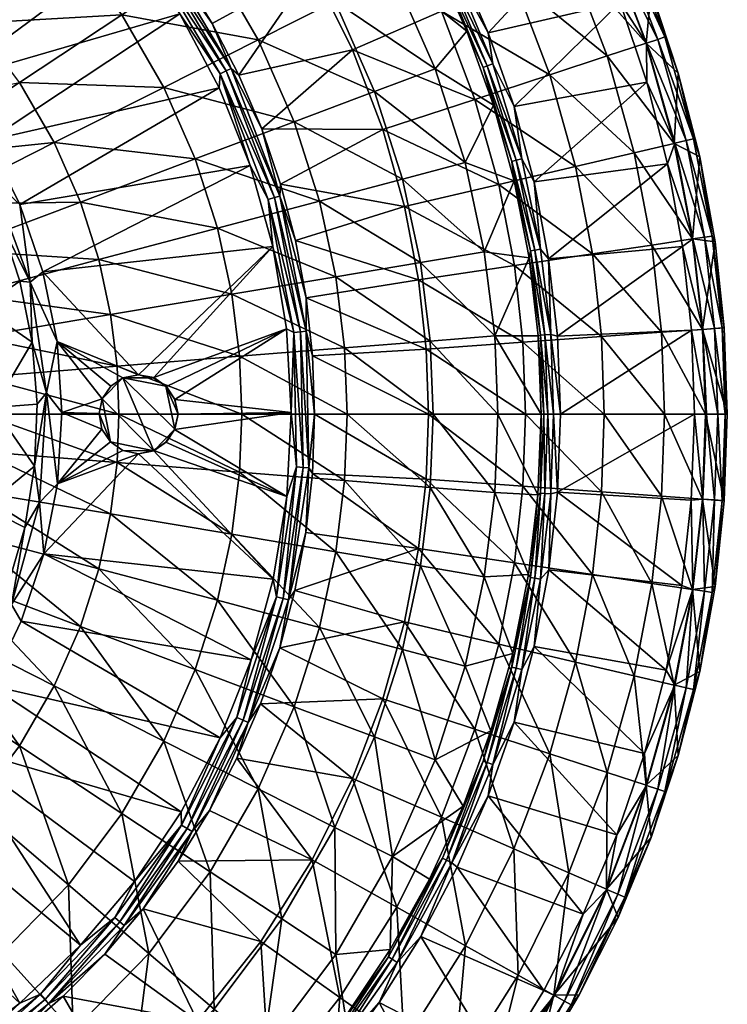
# Model space of a CAD drawing. Header units: inches. Extents: x -230 to 230, y -230 to 230.
# Tile 9 of 10: x 95 to 230, y -112 to 75. Entities that reach past the tile are written whole.
import ezdxf

# ---------------------------------------------------------------- set-up
doc = ezdxf.new("R2010")
doc.units = ezdxf.units.IN
doc.header["$MEASUREMENT"] = 0
doc.layers.add('Layer 1', color=7, linetype='Continuous')

# ---------------------------------------------------------------- blocks, each defined once
blk = doc.blocks.new('Matty tondo')
at = {"color": 9, "true_color": 0xc0c0c0}
mesh = blk.add_polyface(dxfattribs=at)
corners = [(193.28, 124.2, 5.26), (201.64, 110.1, 5.26), (200.12, 112.03, 7.41), (208.92, 91, 9.37), (206.89, 90.12, 10.4), (196.91, 110.24, 10.4), (210.26, 91.58, 7.41), (208.99, 95.42, 5.26), (215.25, 80.28, 5.26), (217.89, 71.56, 7.41), (220.42, 64.72, 5.26), (223.32, 52.23, 7.41), (198.84, 111.32, 9.37), (185.98, 131.68, 9.37), (216.51, 71.1, 9.37), (184.17, 130.4, 10.4), (196.17, 107.11, 10.34), (214.4, 70.41, 10.4), (221.89, 51.9, 9.37), (188.04, 120.82, 10.34), (203.31, 92.83, 10.34), (209.41, 78.1, 10.34), (214.44, 62.96, 10.34), (196.82, 110.19, -44.89), (206.8, 90.08, -44.89), (199.66, 86.97, -94.87), (190.03, 106.38, -94.87), (180.06, 100.81, -144.28), (189.19, 82.41, -144.28), (196.06, 64.39, -144.28), (206.91, 67.95, -94.87), (214.31, 70.38, -44.89), (219.64, 51.37, -44.89), (178.45, 85.89, 3.84), (184.37, 72.32, 3.84), (189.25, 58.34, 3.84)]
mesh.append_faces([[corners[k] for k in face] for face in [(0, 1, 2), (3, 4, 5), (6, 2, 7), (8, 9, 6), (9, 10, 11), (10, 9, 8), (7, 8, 6), (2, 1, 7), (12, 2, 6), (9, 3, 6), (2, 12, 13), (11, 14, 9), (3, 12, 6), (14, 3, 9), (12, 5, 15), (16, 5, 4), (3, 5, 12), (14, 17, 4), (4, 3, 14), (17, 14, 18), (5, 16, 19), (4, 20, 16), (4, 21, 20), (17, 22, 21), (4, 17, 21), (7, 23, 24), (25, 26, 27), (28, 29, 30), (28, 30, 25), (24, 26, 25), (24, 23, 26), (31, 25, 30), (31, 24, 25), (32, 31, 30), (23, 1, 0), (1, 23, 7), (24, 8, 7), (31, 10, 8), (24, 31, 8), (33, 16, 20), (34, 21, 35), (22, 35, 21), (21, 34, 20)]], dxfattribs={"color": 9})
mesh = blk.add_polyface(dxfattribs=at)
corners = [(105.03, 109.01, -285.31), (114.75, 129.5, -239.86), (96.8, 116.38, -285.31), (129.17, 115.12, -239.86), (112.71, 101.05, -285.31), (119.78, 92.56, -285.31), (125.84, 75.96, -288), (81.92, 63.15, -288), (89.47, 51.93, -288), (73, 73.26, -288), (106.61, 101.2, -288), (116.92, 89.09, -288), (133.3, 61.92, -288), (95.05, 112.14, -288), (106.17, 105.35, -287.27), (106.93, 106.1, -286.4), (88.65, 120.46, -287.27), (87.89, 119.44, -287.82), (82.39, 121.74, -288), (105.27, 104.45, -287.82), (121.82, 86.78, -287.27), (120.78, 86.04, -287.82), (126.23, 83.56, -285.31), (122.69, 87.4, -286.4), (134.64, 65.13, -287.27), (89.28, 121.33, -286.4), (92.2, 102.13, -114.37), (105.62, 116.99, -88.21), (119.94, 102.26, -88.21), (104.7, 89.26, -114.37), (76.59, 84.84, -137.67), (114.87, 75.74, -114.37), (86.98, 74.15, -137.67), (122.83, 62, -114.37), (95.42, 62.91, -137.67), (131.59, 86.76, -88.21), (77.35, 113.79, -114.37), (132.33, 112.82, -59.89)]
mesh.append_faces([[corners[k] for k in face] for face in [(0, 1, 2), (1, 0, 3), (4, 5, 3), (4, 3, 0), (6, 7, 8), (9, 7, 10), (7, 6, 11), (8, 12, 6), (7, 11, 10), (9, 10, 13), (14, 15, 16), (17, 18, 13), (17, 13, 19), (17, 19, 14), (20, 19, 21), (19, 13, 10), (11, 21, 10), (11, 6, 21), (21, 19, 10), (22, 5, 23), (17, 14, 16), (14, 19, 20), (20, 21, 24), (2, 25, 15), (16, 15, 25), (23, 14, 20), (14, 23, 15), (0, 2, 15), (15, 4, 0), (4, 15, 5), (15, 23, 5), (26, 27, 28), (29, 30, 26), (31, 32, 29), (31, 33, 34), (30, 29, 32), (32, 31, 34), (28, 35, 29), (36, 27, 26), (29, 26, 28), (29, 35, 31), (28, 27, 37)]], dxfattribs={"color": 9})
mesh = blk.add_polyface(dxfattribs=at)
corners = [(153.84, 122.72, 3.32), (163.65, 111.52, 3.84), (167.08, 103.96, 3.32), (152.96, 122.02, 2.44), (166.14, 103.37, 2.44), (165.44, 102.94, 1.29), (152.32, 121.51, 1.29), (159.03, 111.83), (129.17, 115.12, -239.86), (119.78, 92.56, -285.31), (141.21, 99.98, -239.86), (126.23, 83.56, -285.31), (150.97, 84.52, -239.86), (137.06, 64.29, -285.31), (158.63, 69.09, -239.86), (131.99, 74.13, -285.31), (156.21, 110.6, -192.74), (142.89, 127.35, -192.74), (167.01, 93.5, -192.74), (175.48, 76.43, -192.74), (133.5, 64.57, -287.82), (120.78, 86.04, -287.82), (125.84, 75.96, -288), (133.3, 61.92, -288), (135.61, 65.59, -286.4), (134.64, 65.13, -287.27), (121.82, 86.78, -287.27), (122.69, 87.4, -286.4), (141.68, 120.79, -30.22), (155.43, 102.48, -30.22), (140.7, 71.03, -88.21), (114.87, 75.74, -114.37), (131.59, 86.76, -88.21), (147.53, 55.48, -88.21), (122.83, 62, -114.37), (119.94, 102.26, -88.21), (145.18, 95.72, -59.89), (132.33, 112.82, -59.89), (155.24, 78.37, -59.89), (162.77, 61.21, -59.89), (166.2, 83.9, -30.22), (149.99, 123.68), (167.11, 99.34)]
mesh.append_faces([[corners[k] for k in face] for face in [(0, 1, 2), (2, 3, 0), (2, 4, 3), (4, 5, 6), (6, 3, 4), (6, 5, 7), (8, 9, 10), (10, 9, 11), (12, 10, 11), (12, 13, 14), (12, 11, 15), (15, 13, 12), (8, 16, 17), (10, 18, 16), (16, 8, 10), (10, 12, 18), (19, 12, 14), (20, 21, 22), (20, 22, 23), (15, 24, 13), (25, 21, 20), (24, 26, 25), (26, 24, 27), (11, 27, 15), (27, 24, 15), (28, 7, 29), (30, 31, 32), (30, 33, 34), (34, 31, 30), (32, 35, 36), (36, 35, 37), (30, 32, 38), (38, 32, 36), (33, 30, 39), (38, 39, 30), (37, 29, 36), (28, 29, 37), (36, 40, 38), (40, 36, 29), (28, 41, 7), (42, 29, 7), (40, 29, 42)]], dxfattribs={"color": 9})
mesh = blk.add_polyface(dxfattribs=at)
corners = [(171.53, 98.97, 3.84), (167.08, 103.96, 3.32), (163.65, 111.52, 3.84), (177.46, 85.06, 3.32), (178.45, 85.89, 3.84), (184.37, 72.32, 3.84), (185.23, 66.44, 3.32), (189.25, 58.34, 3.84), (165.44, 102.94, 1.29), (176.45, 84.57, 2.44), (175.71, 84.22, 1.29), (166.14, 103.37, 2.44), (184.18, 66.06, 2.44), (167.11, 99.34), (183.41, 65.78, 1.29), (159.03, 111.83), (174.23, 86.25), (180.31, 72.66), (185.34, 58.65), (156.21, 110.6, -192.74), (180.06, 100.81, -144.28), (168.42, 119.25, -144.28), (150.97, 84.52, -239.86), (175.48, 76.43, -192.74), (167.01, 93.5, -192.74), (181.84, 59.72, -192.74), (158.63, 69.09, -239.86), (189.19, 82.41, -144.28), (196.06, 64.39, -144.28), (190.03, 106.38, -94.87), (177.74, 125.84, -94.87), (199.66, 86.97, -94.87), (196.82, 110.19, -44.89), (203.31, 92.83, 10.34), (188.04, 120.82, 10.34), (196.17, 107.11, 10.34), (166.2, 83.9, -30.22), (174.26, 65.53, -30.22), (155.24, 78.37, -59.89), (162.77, 61.21, -59.89)]
mesh.append_faces([[corners[k] for k in face] for face in [(0, 1, 2), (3, 0, 4), (0, 3, 1), (5, 6, 3), (7, 6, 5), (3, 4, 5), (8, 9, 10), (3, 11, 1), (6, 9, 3), (9, 11, 3), (12, 9, 6), (13, 8, 10), (9, 8, 11), (12, 14, 10), (10, 9, 12), (8, 13, 15), (10, 16, 13), (10, 17, 16), (14, 17, 10), (14, 18, 17), (19, 20, 21), (22, 23, 24), (25, 23, 26), (27, 20, 24), (28, 27, 23), (19, 24, 20), (24, 23, 27), (25, 28, 23), (21, 20, 29), (21, 29, 30), (20, 27, 31), (32, 30, 29), (33, 5, 4), (2, 34, 0), (35, 4, 0), (34, 35, 0), (36, 17, 37), (38, 37, 39), (36, 37, 38), (16, 36, 13), (36, 16, 17), (18, 37, 17)]], dxfattribs={"color": 9})
mesh = blk.add_polyface(dxfattribs=at)
corners = [(196.21, 15.12, 3.32), (194.28, 31.29, 3.32), (195.82, 29.49, 3.84), (223.32, 52.23, 7.41), (224.48, 48.82, 5.26), (226.84, 33.79, 7.41), (227.39, 32.7, 5.26), (225.39, 33.58, 9.37), (221.89, 51.9, 9.37), (220.42, 64.72, 5.26), (229.15, 16.4, 5.26), (225.09, 16.1, 10.4), (223.2, 33.25, 10.4), (227.3, 16.26, 9.37), (228.76, 16.36, 7.41), (216.51, 71.1, 9.37), (219.74, 51.39, 10.4), (214.4, 70.41, 10.4), (218.39, 47.5, 10.34), (214.44, 62.96, 10.34), (221.22, 31.82, 10.34), (200.94, 47, -144.28), (212.05, 49.6, -94.87), (196.06, 64.39, -144.28), (215.4, 32.09, -94.87), (186.37, 43.59, -192.74), (204.11, 30.41, -144.28), (189.31, 28.2, -192.74), (205.84, 14.72, -144.28), (206.91, 67.95, -94.87), (217.22, 15.54, -94.87), (219.64, 51.37, -44.89), (223.11, 33.24, -44.89), (224.99, 16.09, -44.89), (214.31, 70.38, -44.89), (193.07, 44.05, 3.84), (189.25, 58.34, 3.84), (197.48, 14.81, 3.84)]
mesh.append_faces([[corners[k] for k in face] for face in [(0, 1, 2), (3, 4, 5), (4, 6, 5), (7, 8, 5), (4, 3, 9), (6, 10, 5), (11, 12, 13), (8, 3, 5), (7, 5, 14), (3, 8, 15), (14, 5, 10), (8, 16, 17), (7, 12, 16), (16, 8, 7), (13, 12, 7), (13, 7, 14), (16, 18, 19), (17, 16, 19), (12, 20, 18), (16, 12, 18), (20, 12, 11), (21, 22, 23), (21, 24, 22), (25, 26, 21), (27, 28, 26), (26, 24, 21), (23, 22, 29), (26, 30, 24), (31, 29, 22), (32, 22, 24), (32, 31, 22), (24, 33, 32), (31, 4, 9), (34, 31, 9), (32, 6, 4), (31, 32, 4), (10, 6, 33), (32, 33, 6), (18, 35, 19), (35, 18, 2), (35, 36, 19), (18, 20, 2), (2, 20, 37)]], dxfattribs={"color": 9})
mesh = blk.add_polyface(dxfattribs=at)
corners = [(137.06, 64.29, -285.31), (141.39, 54.13, -285.31), (158.63, 69.09, -239.86), (118, 7.5, -288), (143.48, 31.84, -288), (99.88, 27.03, -288), (123.33, 5.25, -288), (146.08, 16.18, -288), (120.94, 6.95, -288), (139.2, 47.15, -288), (95.5, 39.81, -288), (133.3, 61.92, -288), (115.05, 6.88, -288), (102.54, 13.8, -288), (124.92, 2.81, -288), (144.84, 41.38, -286.4), (144.97, 43.64, -285.31), (134.64, 65.13, -287.27), (143.81, 41.09, -287.27), (133.5, 64.57, -287.82), (142.59, 40.74, -287.82), (148.75, 15.64, -287.27), (147.48, 15.51, -287.82), (146.96, 0.3, -288), (135.61, 65.59, -286.4), (149.81, 15.76, -286.4), (147.77, 32.96, -285.31), (149.79, 22.06, -285.31), (132.98, 35.29, -114.37), (135.69, 22.77, -114.37), (110.47, 29.32, -137.67), (147.53, 55.48, -88.21), (152.34, 40.43, -88.21), (128.78, 48.43, -114.37), (157.11, 12.59, -88.21), (137.15, 10.99, -114.37), (102.03, 51.51, -137.67), (122.83, 62, -114.37), (106.98, 40.23, -137.67), (113.93, 9.13, -137.67), (112.72, 18.92, -137.67), (155.44, 26.09, -88.21)]
mesh.append_faces([[corners[k] for k in face] for face in [(0, 1, 2), (3, 4, 5), (6, 7, 8), (5, 4, 9), (10, 9, 11), (12, 3, 13), (14, 7, 6), (4, 8, 7), (8, 4, 3), (15, 16, 1), (15, 17, 18), (19, 20, 18), (11, 9, 19), (21, 20, 22), (4, 20, 9), (20, 4, 22), (9, 20, 19), (4, 7, 22), (7, 23, 22), (17, 19, 18), (18, 20, 21), (15, 1, 24), (24, 17, 15), (25, 18, 21), (18, 25, 15), (0, 24, 1), (15, 26, 16), (26, 15, 27), (15, 25, 27), (28, 29, 30), (31, 32, 33), (29, 34, 35), (33, 36, 37), (28, 38, 33), (35, 39, 40), (36, 33, 38), (38, 28, 30), (29, 35, 40), (41, 28, 32), (31, 33, 37), (32, 28, 33), (29, 40, 30), (41, 29, 28)]], dxfattribs={"color": 9})
mesh = blk.add_polyface(dxfattribs=at)
corners = [(193.07, 44.05, 3.84), (194.28, 31.29, 3.32), (190.73, 48.44, 3.32), (185.23, 66.44, 3.32), (189.25, 58.34, 3.84), (189.65, 48.17, 2.44), (184.18, 66.06, 2.44), (195.82, 29.49, 3.84), (193.18, 31.11, 2.44), (188.85, 47.96, 1.29), (183.41, 65.78, 1.29), (192.37, 30.98, 1.29), (189.29, 44.29), (185.34, 58.65), (192.13, 29.69), (158.63, 69.09, -239.86), (141.39, 54.13, -285.31), (164.38, 53.98, -239.86), (144.97, 43.64, -285.31), (168.47, 39.4, -239.86), (147.77, 32.96, -285.31), (171.13, 25.49, -239.86), (186.37, 43.59, -192.74), (189.31, 28.2, -192.74), (181.84, 59.72, -192.74), (149.79, 22.06, -285.31), (200.94, 47, -144.28), (196.06, 64.39, -144.28), (204.11, 30.41, -144.28), (152.34, 40.43, -88.21), (168.08, 44.61, -59.89), (171.5, 28.78, -59.89), (155.44, 26.09, -88.21), (147.53, 55.48, -88.21), (162.77, 61.21, -59.89), (179.95, 47.76, -30.22), (174.26, 65.53, -30.22), (183.61, 30.82, -30.22)]
mesh.append_faces([[corners[k] for k in face] for face in [(0, 1, 2), (3, 4, 2), (2, 4, 0), (2, 5, 6), (2, 6, 3), (1, 5, 2), (7, 1, 0), (1, 8, 5), (5, 9, 10), (10, 6, 5), (8, 11, 9), (9, 5, 8), (9, 12, 13), (10, 9, 13), (11, 14, 12), (9, 11, 12), (15, 16, 17), (18, 17, 16), (17, 18, 19), (18, 20, 19), (19, 20, 21), (22, 19, 23), (22, 24, 17), (24, 15, 17), (22, 17, 19), (25, 21, 20), (24, 26, 27), (22, 26, 24), (21, 23, 19), (23, 28, 22), (29, 30, 31), (32, 29, 31), (29, 33, 30), (30, 33, 34), (34, 35, 30), (36, 35, 34), (30, 37, 31), (35, 37, 30), (12, 35, 13), (35, 36, 13), (14, 37, 12), (37, 35, 12)]], dxfattribs={"color": 9})
mesh = blk.add_polyface(dxfattribs=at)
corners = [(80.63, 57.12, -284.74), (79.15, 62.12, -287.1), (73.26, 66.3, -284.74), (89.47, 51.93, -288), (90.1, 44.79, -287.1), (95.5, 39.81, -288), (86.86, 47.09, -284.74), (91.84, 36.41, -284.74), (95.51, 25.23, -284.74), (97.46, 25.04, -287.1), (97.82, 13.66, -284.74), (81.92, 63.15, -288), (99.88, 27.03, -288), (102.54, 13.8, -288), (133.3, 61.92, -288), (139.2, 47.15, -288), (78.89, 39.83, -157.55), (82.72, 31.11, -157.55), (54.08, 27.3, -173.64), (106.98, 40.23, -137.67), (110.47, 29.32, -137.67), (85.42, 22.67, -157.55), (56.71, 21.33, -173.64), (87.16, 14.63, -157.55), (58.56, 15.54, -173.64), (102.03, 51.51, -137.67), (73.78, 48.65, -157.55), (95.42, 62.91, -137.67), (67.25, 57.34, -157.55), (112.72, 18.92, -137.67), (122.83, 62, -114.37), (88.22, 20.24, -262.51), (72.86, 53.69, -262.51), (82.12, 38.06, -262.51), (61.38, 66.51, -262.51), (66.2, 48.78, -240.27), (74.61, 34.57, -240.27), (67.1, 31.09, -218.04), (72.08, 16.54, -218.04), (80.15, 18.39, -240.27)]
mesh.append_faces([[corners[k] for k in face] for face in [(0, 1, 2), (3, 4, 5), (4, 1, 0), (6, 7, 4), (4, 0, 6), (8, 9, 7), (4, 9, 5), (9, 8, 10), (7, 9, 4), (11, 1, 3), (1, 4, 3), (9, 12, 5), (9, 13, 12), (14, 3, 5), (12, 15, 5), (16, 17, 18), (19, 20, 17), (17, 21, 22), (23, 24, 21), (25, 26, 27), (19, 16, 25), (28, 27, 26), (29, 21, 20), (26, 25, 16), (19, 17, 16), (21, 17, 20), (27, 30, 25), (29, 23, 21), (8, 31, 10), (32, 33, 6), (2, 34, 32), (0, 2, 32), (6, 0, 32), (33, 7, 6), (31, 7, 33), (7, 31, 8), (32, 35, 33), (36, 31, 33), (37, 38, 39), (36, 33, 35), (39, 31, 36), (37, 39, 36)]], dxfattribs={"color": 9})
mesh = blk.add_polyface(dxfattribs=at)
corners = [(197.48, 14.81, 3.84), (198.05, 0, 3.84), (196.21, 15.12, 3.32), (196.72, 0, 3.27), (195.09, 15.03, 2.44), (194.27, 14.97, 1.29), (195.67, 0, 2.44), (195.82, 29.49, 3.84), (194.89, 0, 1.35), (197.51, -14.81, 3.84), (223.49, 0, 10.34), (229.72, 0, 5.26), (228.76, 16.36, 7.41), (229.15, 16.4, 5.26), (227.3, 16.26, 9.37), (229.33, 0, 7.48), (227.93, 0, 9.26), (225.09, 16.1, 10.4), (222.93, 15.96, 10.34), (225.74, 0, 10.41), (221.22, 31.82, 10.34), (189.31, 28.2, -192.74), (190.91, 13.65, -192.74), (205.84, 14.72, -144.28), (217.22, 15.54, -94.87), (204.11, 30.41, -144.28), (224.99, 16.09, -44.89), (225.57, 0, -44.89), (191.4, 0, -192.74), (206.36, 0, -144.28), (217.78, 0, -94.87), (215.4, 32.09, -94.87), (229.15, -16.4, 5.26), (205.84, -14.72, -144.28), (217.22, -15.54, -94.87), (224.99, -16.09, -44.89), (228.76, -16.36, 7.41), (227.3, -16.26, 9.37), (225.09, -16.1, 10.4), (196.21, -15.12, 3.32), (195.09, -15.03, 2.44)]
mesh.append_faces([[corners[k] for k in face] for face in [(0, 1, 2), (2, 3, 4), (5, 4, 6), (0, 2, 7), (3, 2, 1), (6, 4, 3), (8, 5, 6), (9, 1, 10), (11, 12, 13), (14, 15, 16), (17, 14, 16), (10, 18, 19), (15, 14, 12), (15, 12, 11), (17, 19, 18), (17, 18, 20), (19, 17, 16), (21, 22, 23), (23, 24, 25), (26, 27, 11), (26, 24, 27), (22, 28, 29), (24, 30, 27), (23, 29, 30), (23, 22, 29), (26, 31, 24), (24, 23, 30), (11, 13, 26), (32, 11, 27), (29, 28, 33), (34, 30, 29), (27, 30, 35), (16, 15, 36), (32, 15, 11), (37, 19, 16), (19, 38, 10), (0, 20, 18), (18, 1, 0), (1, 18, 10), (6, 3, 39), (9, 3, 1), (40, 8, 6)]], dxfattribs={"color": 9})
mesh = blk.add_polyface(dxfattribs=at)
corners = [(173.34, -13.89, -59.89), (157.61, 0, -88.21), (173.9, 0, -59.89), (193.78, -15.26), (186.18, 0, -30.22), (194.39, 0), (157.11, -12.59, -88.21), (137.59, 0, -114.37), (185.58, -14.87, -30.22), (195.09, 15.03, 2.44), (192.37, 30.98, 1.29), (193.18, 31.11, 2.44), (193.84, 14.9), (194.89, 0, 1.35), (194.27, 14.97, 1.29), (194.28, 31.29, 3.32), (196.21, 15.12, 3.32), (192.13, 29.69), (173.02, 0, -239.86), (151, 11.08, -285.31), (151.41, 0, -285.31), (172.58, 12.34, -239.86), (149.79, 22.06, -285.31), (171.13, 25.49, -239.86), (190.91, 13.65, -192.74), (189.31, 28.2, -192.74), (191.4, 0, -192.74), (149.81, 15.76, -286.4), (150.3, -10.15, -286.4), (148.75, 15.64, -287.27), (149.23, -10.08, -287.27), (190.91, -13.65, -192.74), (172.58, -12.34, -239.86), (194.27, -14.97, 1.29), (173.34, 13.89, -59.89), (157.11, 12.59, -88.21), (155.44, 26.09, -88.21), (185.58, 14.87, -30.22), (135.69, 22.77, -114.37), (171.5, 28.78, -59.89), (137.15, 10.99, -114.37), (183.61, 30.82, -30.22)]
mesh.append_faces([[corners[k] for k in face] for face in [(0, 1, 2), (3, 4, 5), (1, 6, 7), (2, 4, 8), (9, 10, 11), (12, 13, 5), (9, 14, 10), (11, 15, 16), (14, 13, 12), (9, 11, 16), (14, 12, 17), (17, 10, 14), (18, 19, 20), (19, 21, 22), (23, 22, 21), (21, 24, 23), (19, 18, 21), (24, 25, 23), (21, 18, 26), (24, 21, 26), (22, 27, 19), (28, 29, 30), (29, 28, 27), (19, 27, 20), (27, 28, 20), (31, 26, 18), (20, 32, 18), (13, 33, 5), (34, 35, 36), (34, 37, 4), (37, 5, 4), (35, 38, 36), (2, 34, 4), (1, 35, 2), (34, 36, 39), (40, 35, 1), (39, 37, 34), (39, 41, 37), (35, 34, 2), (12, 37, 17), (37, 41, 17), (12, 5, 37)]], dxfattribs={"color": 9})
mesh = blk.add_polyface(dxfattribs=at)
corners = [(60.58, 0, -173.64), (88.09, -7.06, -157.55), (60.39, -4.84, -173.64), (88.38, 0, -157.55), (113.93, -9.13, -137.67), (114.29, 0, -137.67), (98.75, 1.92, -284.74), (100.54, 4.08, -287.1), (97.82, 13.66, -284.74), (97.46, 25.04, -287.1), (98.29, -9.83, -284.74), (103.47, 0.31, -288), (102.54, 13.8, -288), (102.64, -13.2, -288), (118, 7.5, -288), (99.88, 27.03, -288), (111.12, 2.92, -288), (112.76, 5.35, -288), (110.53, 0.11, -288), (111.06, -2.84, -288), (115.05, 6.88, -288), (88.09, 7.06, -157.55), (59.75, 10.03, -173.64), (87.16, 14.63, -157.55), (60.39, 4.84, -173.64), (113.93, 9.13, -137.67), (58.56, 15.54, -173.64), (112.72, 18.92, -137.67), (90.5, 1.28, -262.51), (88.22, 20.24, -262.51), (80.15, 18.39, -240.27), (82.22, 1.16, -240.27), (88.78, -17.6, -262.51), (73.94, 1.04, -218.04), (72.08, 16.54, -218.04), (80.66, -15.99, -240.27), (65.23, 7.51, -195.8), (110.53, 0.11, -273), (112.66, -5.22, -273), (111.12, 2.92, -273), (111.06, -2.84, -273)]
mesh.append_faces([[corners[k] for k in face] for face in [(0, 1, 2), (0, 3, 1), (1, 3, 4), (4, 3, 5), (6, 7, 8), (9, 8, 7), (10, 7, 6), (7, 11, 12), (9, 7, 12), (11, 7, 13), (12, 14, 15), (16, 17, 12), (18, 11, 19), (17, 20, 12), (18, 16, 11), (11, 16, 12), (13, 19, 11), (21, 22, 23), (22, 21, 24), (3, 0, 24), (23, 25, 21), (3, 24, 21), (23, 22, 26), (27, 25, 23), (3, 21, 5), (5, 21, 25), (28, 29, 30), (28, 8, 29), (8, 28, 6), (28, 31, 32), (6, 28, 10), (31, 28, 30), (33, 31, 34), (34, 31, 30), (31, 33, 35), (33, 34, 36), (37, 38, 39), (37, 40, 38), (16, 18, 37), (16, 37, 39), (40, 37, 18), (18, 19, 40)]], dxfattribs={"color": 9})
mesh = blk.add_polyface(dxfattribs=at)
corners = [(124.92, 2.81, -288), (123.33, 5.25, -288), (123.18, 5.32, -273), (120.85, 6.88, -273), (120.94, 6.95, -288), (118, 7.5, -273), (124.92, -2.81, -273), (123.18, -5.32, -288), (124.86, -2.92, -288), (125.5, 0, -288), (124.86, 2.92, -273), (125.5, 0, -273), (120.85, -6.88, -288), (123.33, -5.25, -273), (118, 7.5, -288), (114.29, 0, -137.67), (137.59, 0, -114.37), (137.15, -10.99, -114.37), (146.96, 0.3, -288), (146.08, 16.18, -288), (147.48, 15.51, -287.82), (147.96, -9.99, -287.82), (149.23, -10.08, -287.27), (148.75, 15.64, -287.27), (113.93, 9.13, -137.67), (137.15, 10.99, -114.37), (157.61, 0, -88.21), (112.76, 5.35, -273), (111.12, 2.92, -273), (115.05, 6.88, -273), (120.94, -6.95, -273), (112.66, -5.22, -273), (112.76, 5.35, -288), (111.12, 2.92, -288), (115.05, 6.88, -288), (111.06, -2.84, -273), (111.06, -2.84, -288), (112.66, -5.22, -288), (115.05, -6.88, -273)]
mesh.append_faces([[corners[k] for k in face] for face in [(0, 1, 2), (3, 4, 5), (6, 7, 8), (9, 10, 11), (12, 7, 13), (11, 6, 8), (6, 13, 7), (0, 10, 9), (9, 11, 8), (1, 3, 2), (0, 2, 10), (4, 14, 5), (1, 4, 3), (15, 16, 17), (8, 18, 9), (18, 0, 9), (19, 0, 18), (20, 18, 21), (22, 20, 21), (23, 20, 22), (15, 24, 16), (16, 25, 26), (24, 25, 16), (27, 28, 29), (29, 30, 6), (31, 30, 28), (13, 6, 30), (29, 28, 30), (29, 6, 2), (2, 6, 11), (29, 2, 3), (10, 2, 11), (3, 5, 29), (28, 32, 33), (32, 27, 34), (27, 32, 28), (14, 34, 29), (27, 29, 34), (14, 29, 5), (31, 35, 36), (37, 38, 31), (31, 36, 37)]], dxfattribs={"color": 9})
mesh = blk.add_polyface(dxfattribs=at)
corners = [(82.72, -31.11, -157.55), (58.56, -15.54, -173.64), (85.42, -22.67, -157.55), (78.89, -39.83, -157.55), (73.78, -48.65, -157.55), (54.08, -27.3, -173.64), (87.16, -14.63, -157.55), (59.75, -10.03, -173.64), (60.39, -4.84, -173.64), (56.71, -21.33, -173.64), (88.09, -7.06, -157.55), (106.98, -40.23, -137.67), (110.47, -29.32, -137.67), (112.72, -18.92, -137.67), (113.93, -9.13, -137.67), (99.22, -16.72, -287.1), (98.29, -9.83, -284.74), (96.41, -21.49, -284.74), (100.54, 4.08, -287.1), (100.05, -26.45, -288), (93.93, -36.08, -287.1), (93.16, -32.82, -284.74), (95.77, -39.26, -288), (102.64, -13.2, -288), (88.6, -43.65, -284.74), (115.05, -6.88, -288), (112.66, -5.22, -288), (139.36, -46.57, -288), (111.06, -2.84, -288), (118, -7.5, -288), (88.78, -17.6, -262.51), (90.5, 1.28, -262.51), (75.76, -31.98, -240.27), (72.54, -14.38, -218.04), (68.13, -28.76, -218.04), (83.39, -35.2, -262.51), (80.66, -15.99, -240.27), (82.22, 1.16, -240.27), (73.94, 1.04, -218.04), (63.62, -16.19, -195.8), (68.18, -45.98, -240.27), (65.11, -8.4, -195.8), (115.05, -6.88, -273)]
mesh.append_faces([[corners[k] for k in face] for face in [(0, 1, 2), (3, 4, 5), (6, 7, 8), (3, 9, 0), (7, 2, 1), (6, 8, 10), (11, 2, 12), (2, 7, 6), (6, 12, 2), (2, 11, 0), (13, 10, 14), (13, 6, 10), (12, 6, 13), (15, 16, 17), (15, 18, 16), (19, 15, 20), (15, 17, 20), (21, 20, 17), (19, 20, 22), (15, 23, 18), (23, 15, 19), (20, 21, 24), (23, 25, 26), (27, 19, 22), (28, 23, 26), (29, 23, 19), (25, 23, 29), (30, 21, 17), (16, 31, 30), (32, 33, 34), (21, 30, 35), (16, 30, 17), (35, 24, 21), (36, 35, 30), (36, 30, 37), (32, 35, 36), (33, 36, 38), (33, 39, 34), (33, 32, 36), (32, 34, 40), (33, 38, 41), (25, 42, 26)]], dxfattribs={"color": 9})
mesh = blk.add_polyface(dxfattribs=at)
corners = [(123.33, -5.25, -273), (120.94, -6.95, -273), (120.85, -6.88, -288), (118, -7.5, -288), (118, -7.5, -273), (137.15, -10.99, -114.37), (137.59, 0, -114.37), (157.11, -12.59, -88.21), (152.34, -40.43, -88.21), (147.53, -55.48, -88.21), (132.98, -35.29, -114.37), (128.78, -48.43, -114.37), (110.47, -29.32, -137.67), (112.72, -18.92, -137.67), (113.93, -9.13, -137.67), (135.69, -22.77, -114.37), (114.29, 0, -137.67), (155.44, -26.09, -88.21), (100.05, -26.45, -288), (139.36, -46.57, -288), (143.58, -31.27, -288), (124.86, -2.92, -288), (123.18, -5.32, -288), (146.12, -15.59, -288), (146.96, 0.3, -288), (144.19, -34.66, -287.82), (145.43, -34.95, -287.27), (146.47, -35.2, -286.4), (149.23, -10.08, -287.27), (147.96, -9.99, -287.82), (147.69, -33.45, -285.31), (149.77, -22.4, -285.31), (151.41, 0, -285.31), (150.3, -10.15, -286.4), (151.01, -11.25, -285.31), (137.85, -58.02, -287.27), (138.84, -58.44, -286.4), (144.8, -44.31, -285.31), (168.47, -39.4, -239.86), (115.05, -6.88, -273), (112.66, -5.22, -273), (115.05, -6.88, -288)]
mesh.append_faces([[corners[k] for k in face] for face in [(0, 1, 2), (3, 1, 4), (1, 3, 2), (5, 6, 7), (8, 9, 10), (11, 12, 10), (13, 14, 15), (13, 10, 12), (5, 15, 14), (14, 16, 5), (10, 13, 15), (15, 5, 17), (10, 15, 8), (5, 7, 17), (8, 15, 17), (18, 19, 20), (21, 22, 23), (20, 3, 18), (2, 20, 23), (20, 2, 3), (22, 2, 23), (24, 21, 23), (25, 23, 20), (26, 27, 28), (24, 23, 29), (20, 19, 25), (29, 23, 25), (27, 30, 31), (32, 33, 34), (29, 25, 26), (28, 29, 26), (25, 35, 26), (27, 31, 33), (28, 27, 33), (26, 36, 27), (34, 33, 31), (27, 37, 30), (37, 27, 36), (38, 30, 37), (4, 1, 39), (40, 39, 1), (39, 41, 4), (41, 3, 4)]], dxfattribs={"color": 9})
mesh = blk.add_polyface(dxfattribs=at)
corners = [(191.98, -30.38), (183.61, -30.82, -30.22), (185.58, -14.87, -30.22), (171.5, -28.78, -59.89), (157.11, -12.59, -88.21), (173.34, -13.89, -59.89), (186.18, 0, -30.22), (193.78, -15.26), (152.34, -40.43, -88.21), (155.44, -26.09, -88.21), (168.08, -44.61, -59.89), (157.61, 0, -88.21), (179.95, -47.76, -30.22), (173.9, 0, -59.89), (189.01, -45.35), (147.69, -33.45, -285.31), (168.47, -39.4, -239.86), (171.13, -25.49, -239.86), (149.77, -22.4, -285.31), (151.01, -11.25, -285.31), (172.58, -12.34, -239.86), (151.41, 0, -285.31), (173.02, 0, -239.86), (190.91, -13.65, -192.74), (189.31, -28.2, -192.74), (186.37, -43.59, -192.74), (204.11, -30.41, -144.28), (200.94, -47, -144.28), (194.27, -14.97, 1.29), (192.37, -30.98, 1.29), (195.09, -15.03, 2.44), (193.18, -31.11, 2.44), (193.1, -44.06, 3.84), (190.73, -48.44, 3.32), (194.28, -31.29, 3.32), (194.39, 0), (195.85, -29.53, 3.84), (189.65, -48.17, 2.44), (188.85, -47.96, 1.29), (194.89, 0, 1.35)]
mesh.append_faces([[corners[k] for k in face] for face in [(0, 1, 2), (3, 4, 5), (2, 6, 7), (1, 5, 2), (3, 5, 1), (8, 9, 10), (3, 10, 9), (5, 4, 11), (3, 12, 10), (3, 9, 4), (1, 12, 3), (5, 13, 2), (0, 2, 7), (14, 1, 0), (14, 12, 1), (15, 16, 17), (15, 17, 18), (19, 17, 20), (19, 18, 17), (21, 19, 20), (22, 20, 23), (20, 17, 24), (17, 16, 25), (23, 20, 24), (17, 25, 24), (23, 24, 26), (24, 25, 27), (7, 28, 29), (28, 30, 31), (32, 33, 34), (28, 7, 35), (32, 34, 36), (0, 7, 29), (29, 37, 38), (34, 31, 30), (37, 31, 33), (29, 38, 14), (33, 31, 34), (29, 28, 31), (28, 39, 30), (0, 29, 14), (29, 31, 37)]], dxfattribs={"color": 9})
mesh = blk.add_polyface(dxfattribs=at)
corners = [(222.87, -16.32, 10.34), (197.51, -14.81, 3.84), (223.49, 0, 10.34), (221.09, -32.51, 10.34), (218.13, -48.57, 10.34), (195.85, -29.53, 3.84), (193.1, -44.06, 3.84), (215.4, -32.09, -94.87), (217.22, -15.54, -94.87), (205.84, -14.72, -144.28), (223.11, -33.24, -44.89), (224.99, -16.09, -44.89), (227.39, -32.7, 5.26), (229.15, -16.4, 5.26), (225.57, 0, -44.89), (191.4, 0, -192.74), (190.91, -13.65, -192.74), (204.11, -30.41, -144.28), (200.94, -47, -144.28), (212.05, -49.6, -94.87), (189.31, -28.2, -192.74), (206.36, 0, -144.28), (219.64, -51.37, -44.89), (217.78, 0, -94.87), (224.48, -48.82, 5.26), (223.2, -33.25, 10.4), (225.09, -16.1, 10.4), (227.3, -16.26, 9.37), (225.39, -33.58, 9.37), (226.84, -33.79, 7.41), (228.76, -16.36, 7.41), (229.33, 0, 7.48), (227.93, 0, 9.26), (223.32, -52.23, 7.41), (225.74, 0, 10.41), (221.89, -51.9, 9.37), (196.21, -15.12, 3.32), (194.28, -31.29, 3.32), (196.72, 0, 3.27), (195.67, 0, 2.44), (195.09, -15.03, 2.44)]
mesh.append_faces([[corners[k] for k in face] for face in [(0, 1, 2), (3, 4, 5), (1, 3, 5), (5, 4, 6), (1, 0, 3), (7, 8, 9), (10, 8, 7), (11, 10, 12), (11, 13, 14), (9, 15, 16), (17, 9, 16), (10, 11, 8), (17, 18, 19), (20, 18, 17), (19, 7, 17), (9, 8, 21), (22, 7, 19), (17, 7, 9), (22, 10, 7), (23, 8, 11), (11, 12, 13), (10, 24, 12), (3, 0, 25), (26, 27, 28), (26, 0, 2), (12, 29, 30), (24, 29, 12), (13, 12, 30), (31, 13, 30), (32, 30, 27), (29, 28, 27), (29, 27, 30), (0, 26, 25), (33, 28, 29), (25, 26, 28), (26, 34, 27), (3, 25, 4), (25, 28, 35), (36, 5, 37), (1, 5, 36), (38, 1, 36), (39, 36, 40), (37, 40, 36)]], dxfattribs={"color": 9})
mesh = blk.add_polyface(dxfattribs=at)
corners = [(102.03, -51.51, -137.67), (82.72, -31.11, -157.55), (106.98, -40.23, -137.67), (95.42, -62.91, -137.67), (78.89, -39.83, -157.55), (86.98, -74.15, -137.67), (73.78, -48.65, -157.55), (76.59, -84.84, -137.67), (67.25, -57.34, -157.55), (114.87, -75.74, -114.37), (122.83, -62, -114.37), (110.47, -29.32, -137.67), (128.78, -48.43, -114.37), (104.7, -89.26, -114.37), (92.2, -102.13, -114.37), (119.94, -102.26, -88.21), (85.48, -53.08, -287.1), (88.6, -43.65, -284.74), (82.75, -53.9, -284.74), (93.93, -36.08, -287.1), (89.84, -51.42, -288), (75.74, -63.37, -284.74), (74.88, -67.21, -287.1), (63.09, -78.38, -287.1), (67.68, -71.91, -284.74), (95.77, -39.26, -288), (82.36, -62.71, -288), (73.5, -72.89, -288), (133.51, -61.35, -288), (126.1, -75.42, -288), (106.99, -100.71, -288), (63.39, -81.84, -288), (95.49, -111.68, -288), (117.22, -88.59, -288), (75.04, -50.6, -262.51), (64.67, -63.32, -262.51), (83.39, -35.2, -262.51), (75.76, -31.98, -240.27), (68.18, -45.98, -240.27)]
mesh.append_faces([[corners[k] for k in face] for face in [(0, 1, 2), (3, 4, 0), (5, 6, 3), (1, 0, 4), (7, 8, 5), (4, 3, 6), (5, 8, 6), (9, 0, 10), (2, 11, 12), (9, 13, 3), (2, 10, 0), (14, 5, 13), (3, 0, 9), (3, 13, 5), (14, 7, 5), (9, 15, 13), (16, 17, 18), (19, 16, 20), (18, 21, 22), (16, 19, 17), (23, 22, 24), (24, 22, 21), (18, 22, 16), (25, 19, 20), (16, 26, 20), (22, 27, 26), (16, 22, 26), (22, 23, 27), (28, 25, 20), (26, 29, 20), (30, 26, 27), (31, 32, 27), (26, 33, 29), (33, 26, 30), (18, 17, 34), (21, 35, 24), (36, 34, 17), (34, 35, 21), (34, 21, 18), (37, 34, 36), (34, 38, 35), (34, 37, 38)]], dxfattribs={"color": 9})
mesh = blk.add_polyface(dxfattribs=at)
corners = [(193.1, -44.06, 3.84), (214.01, -64.34, 10.34), (189.26, -58.38, 3.84), (202.36, -94.82, 10.34), (184.37, -72.35, 3.84), (208.75, -79.8, 10.34), (218.13, -48.57, 10.34), (196.06, -64.39, -144.28), (189.19, -82.41, -144.28), (199.66, -86.97, -94.87), (200.94, -47, -144.28), (186.37, -43.59, -192.74), (206.91, -67.95, -94.87), (212.05, -49.6, -94.87), (214.31, -70.38, -44.89), (219.64, -51.37, -44.89), (206.8, -90.08, -44.89), (224.48, -48.82, 5.26), (223.11, -33.24, -44.89), (220.42, -64.72, 5.26), (215.25, -80.28, 5.26), (208.99, -95.42, 5.26), (223.32, -52.23, 7.41), (226.84, -33.79, 7.41), (210.26, -91.58, 7.41), (217.89, -71.56, 7.41), (223.2, -33.25, 10.4), (221.89, -51.9, 9.37), (219.74, -51.39, 10.4), (216.51, -71.1, 9.37), (225.39, -33.58, 9.37), (208.92, -91, 9.37), (214.4, -70.41, 10.4), (206.89, -90.12, 10.4)]
mesh.append_faces([[corners[k] for k in face] for face in [(0, 1, 2), (3, 4, 5), (5, 2, 1), (4, 2, 5), (1, 0, 6), (7, 8, 9), (7, 10, 11), (10, 7, 12), (10, 12, 13), (7, 9, 12), (14, 13, 12), (14, 15, 13), (16, 12, 9), (16, 14, 12), (15, 17, 18), (15, 19, 17), (14, 20, 19), (15, 14, 19), (16, 21, 20), (14, 16, 20), (19, 22, 17), (17, 22, 23), (21, 24, 20), (19, 20, 25), (22, 19, 25), (20, 24, 25), (26, 27, 28), (25, 27, 22), (24, 29, 25), (27, 30, 22), (29, 27, 25), (24, 31, 29), (26, 28, 6), (29, 32, 28), (28, 27, 29), (31, 33, 32), (32, 29, 31), (28, 1, 6), (32, 1, 28), (32, 5, 1), (33, 3, 5), (32, 33, 5)]], dxfattribs={"color": 9})
mesh = blk.add_polyface(dxfattribs=at)
corners = [(128.78, -48.43, -114.37), (122.83, -62, -114.37), (106.98, -40.23, -137.67), (147.53, -55.48, -88.21), (140.7, -71.03, -88.21), (131.59, -86.76, -88.21), (132.98, -35.29, -114.37), (119.94, -102.26, -88.21), (114.87, -75.74, -114.37), (152.34, -40.43, -88.21), (162.77, -61.21, -59.89), (155.24, -78.37, -59.89), (145.18, -95.72, -59.89), (89.84, -51.42, -288), (126.1, -75.42, -288), (133.51, -61.35, -288), (95.77, -39.26, -288), (139.36, -46.57, -288), (126.17, -77.93, -287.82), (145.43, -34.95, -287.27), (137.85, -58.02, -287.27), (138.84, -58.44, -286.4), (136.68, -57.53, -287.82), (144.19, -34.66, -287.82), (127.25, -78.6, -287.27), (117.22, -88.59, -288), (113.48, -95.46, -287.82), (114.46, -96.28, -287.27), (131.45, -75.18, -285.31), (128.16, -79.16, -286.4), (125.5, -84.74, -285.31), (141.12, -54.92, -285.31), (136.65, -65.24, -285.31), (115.28, -96.97, -286.4), (144.8, -44.31, -285.31), (118.88, -93.81, -285.31), (150.97, -84.52, -239.86), (158.63, -69.09, -239.86), (141.21, -99.98, -239.86), (164.38, -53.98, -239.86)]
mesh.append_faces([[corners[k] for k in face] for face in [(0, 1, 2), (3, 4, 0), (4, 5, 1), (0, 6, 3), (5, 7, 8), (1, 0, 4), (1, 5, 8), (3, 9, 10), (4, 3, 11), (5, 4, 12), (12, 4, 11), (13, 14, 15), (16, 15, 17), (15, 14, 18), (19, 20, 21), (18, 22, 15), (17, 22, 23), (22, 17, 15), (23, 22, 20), (18, 24, 22), (25, 18, 14), (25, 26, 18), (18, 26, 27), (28, 29, 30), (22, 24, 20), (18, 27, 24), (31, 21, 32), (29, 20, 24), (20, 29, 21), (24, 33, 29), (31, 34, 21), (32, 21, 28), (21, 29, 28), (30, 29, 35), (29, 33, 35), (32, 36, 37), (36, 30, 38), (36, 28, 30), (37, 31, 32), (36, 32, 28), (39, 31, 37), (39, 34, 31)]], dxfattribs={"color": 9})
mesh = blk.add_polyface(dxfattribs=at)
corners = [(162.77, -61.21, -59.89), (152.34, -40.43, -88.21), (168.08, -44.61, -59.89), (155.24, -78.37, -59.89), (147.53, -55.48, -88.21), (174.26, -65.53, -30.22), (179.95, -47.76, -30.22), (166.2, -83.9, -30.22), (155.43, -102.48, -30.22), (184.88, -60.03), (189.01, -45.35), (179.61, -74.35), (173.21, -88.21), (202.36, -94.82, 10.34), (178.46, -85.92, 3.84), (184.37, -72.35, 3.84), (164.38, -53.98, -239.86), (168.47, -39.4, -239.86), (144.8, -44.31, -285.31), (181.84, -59.72, -192.74), (186.37, -43.59, -192.74), (175.48, -76.43, -192.74), (167.01, -93.5, -192.74), (158.63, -69.09, -239.86), (150.97, -84.52, -239.86), (189.19, -82.41, -144.28), (196.06, -64.39, -144.28), (180.06, -100.81, -144.28), (189.26, -58.38, 3.84), (190.73, -48.44, 3.32), (193.1, -44.06, 3.84), (177.46, -85.06, 3.32), (185.23, -66.44, 3.32), (189.65, -48.17, 2.44), (184.18, -66.06, 2.44), (176.45, -84.57, 2.44), (183.41, -65.78, 1.29), (188.85, -47.96, 1.29), (175.71, -84.22, 1.29)]
mesh.append_faces([[corners[k] for k in face] for face in [(0, 1, 2), (3, 4, 0), (2, 5, 0), (6, 5, 2), (0, 7, 3), (7, 0, 5), (7, 8, 3), (9, 6, 10), (11, 5, 9), (5, 6, 9), (12, 7, 11), (7, 5, 11), (13, 14, 15), (16, 17, 18), (17, 19, 20), (21, 19, 16), (22, 21, 23), (19, 17, 16), (16, 23, 21), (22, 23, 24), (19, 25, 26), (27, 25, 21), (20, 19, 26), (19, 21, 25), (28, 29, 30), (14, 31, 15), (31, 32, 15), (32, 28, 15), (29, 28, 32), (32, 33, 29), (31, 34, 32), (32, 34, 33), (31, 35, 34), (34, 36, 37), (37, 33, 34), (35, 38, 36), (36, 34, 35), (37, 9, 10), (36, 9, 37), (36, 11, 9), (38, 12, 11), (36, 38, 11)]], dxfattribs={"color": 9})
mesh = blk.add_polyface(dxfattribs=at)
corners = [(92.2, -102.13, -114.37), (77.35, -113.79, -114.37), (76.59, -84.84, -137.67), (116.53, -129.08, -59.89), (105.62, -116.99, -88.21), (119.94, -102.26, -88.21), (64.25, -94.52, -137.67), (104.7, -89.26, -114.37), (88.6, -130.35, -88.21), (69.07, -141.68, -88.21), (60.29, -123.67, -114.37), (73.5, -72.89, -288), (95.49, -111.68, -288), (106.99, -100.71, -288), (69.33, -129.57, -288), (82.86, -121.35, -288), (52.17, -89.4, -288), (63.39, -81.84, -288), (117.22, -88.59, -288), (113.48, -95.46, -287.82), (99.43, -110.02, -287.82), (84.72, -121.71, -287.82), (69.91, -130.78, -287.82), (100.28, -110.97, -287.27), (85.45, -122.76, -287.27), (71.02, -132.85, -286.4), (70.51, -131.9, -287.27), (118.88, -93.81, -285.31), (115.28, -96.97, -286.4), (111.59, -102.38, -285.31), (101, -111.76, -286.4), (114.46, -96.28, -287.27), (86.06, -123.64, -286.4), (103.69, -110.38, -285.31), (95.22, -117.77, -285.31), (86.2, -124.48, -285.31), (76.73, -130.5, -285.31), (114.75, -129.5, -239.86), (129.17, -115.12, -239.86), (97.96, -142.62, -239.86)]
mesh.append_faces([[corners[k] for k in face] for face in [(0, 1, 2), (3, 4, 5), (2, 1, 6), (5, 4, 7), (4, 8, 0), (8, 9, 1), (7, 4, 0), (0, 8, 1), (10, 1, 9), (11, 12, 13), (14, 15, 16), (12, 17, 15), (18, 13, 19), (20, 19, 13), (20, 12, 21), (12, 20, 13), (22, 21, 15), (23, 20, 24), (14, 22, 15), (25, 24, 26), (27, 28, 29), (29, 28, 30), (23, 19, 20), (19, 23, 31), (24, 20, 21), (15, 21, 12), (26, 24, 21), (30, 31, 23), (30, 28, 31), (32, 23, 24), (23, 32, 30), (25, 32, 24), (22, 26, 21), (33, 29, 30), (30, 34, 33), (32, 35, 34), (30, 32, 34), (35, 32, 36), (32, 25, 36), (37, 38, 33), (39, 34, 35), (34, 37, 33), (29, 33, 38)]], dxfattribs={"color": 9})
mesh = blk.add_polyface(dxfattribs=at)
corners = [(166.2, -83.9, -30.22), (173.21, -88.21), (165.76, -101.51), (186.39, -123.26, 10.34), (171.54, -99.03, 3.84), (194.9, -109.32, 10.34), (176.9, -136.54, 10.34), (163.66, -111.57, 3.84), (178.46, -85.92, 3.84), (202.36, -94.82, 10.34), (168.42, -119.25, -144.28), (180.06, -100.81, -144.28), (167.01, -93.5, -192.74), (175.48, -76.43, -192.74), (199.66, -86.97, -94.87), (190.03, -106.38, -94.87), (196.82, -110.19, -44.89), (189.19, -82.41, -144.28), (177.74, -125.84, -94.87), (208.99, -95.42, 5.26), (206.8, -90.08, -44.89), (184.09, -130.35, -44.89), (201.64, -110.1, 5.26), (193.28, -124.2, 5.26), (200.12, -112.03, 7.41), (210.26, -91.58, 7.41), (187.17, -132.53, 7.41), (198.84, -111.32, 9.37), (208.92, -91, 9.37), (196.91, -110.24, 10.4), (184.17, -130.4, 10.4), (185.98, -131.68, 9.37), (206.89, -90.12, 10.4), (165.44, -102.94, 1.29), (175.71, -84.22, 1.29), (166.14, -103.37, 2.44), (167.08, -103.96, 3.32), (177.46, -85.06, 3.32), (176.45, -84.57, 2.44)]
mesh.append_faces([[corners[k] for k in face] for face in [(0, 1, 2), (3, 4, 5), (3, 6, 7), (7, 4, 3), (5, 8, 9), (4, 8, 5), (10, 11, 12), (13, 12, 11), (14, 15, 16), (17, 11, 15), (15, 14, 17), (11, 10, 18), (11, 18, 15), (19, 20, 16), (14, 16, 20), (21, 15, 18), (21, 16, 15), (16, 22, 19), (16, 23, 22), (16, 21, 23), (24, 22, 23), (19, 22, 25), (22, 24, 25), (26, 24, 23), (26, 27, 24), (28, 25, 24), (29, 30, 3), (27, 28, 24), (26, 31, 27), (27, 29, 32), (27, 32, 28), (31, 30, 29), (29, 27, 31), (29, 5, 9), (32, 29, 9), (5, 29, 3), (33, 34, 35), (4, 36, 37), (37, 8, 4), (38, 37, 36), (36, 35, 38), (1, 34, 33), (35, 34, 38)]], dxfattribs={"color": 9})
mesh = blk.add_polyface(dxfattribs=at)
corners = [(157.28, -114.21), (155.43, -102.48, -30.22), (165.76, -101.51), (119.94, -102.26, -88.21), (131.59, -86.76, -88.21), (132.33, -112.82, -59.89), (145.18, -95.72, -59.89), (116.53, -129.08, -59.89), (155.24, -78.37, -59.89), (141.68, -120.79, -30.22), (124.76, -138.19, -30.22), (166.2, -83.9, -30.22), (147.84, -126.2), (137.49, -137.41), (163.66, -111.57, 3.84), (176.9, -136.54, 10.34), (154.87, -123.49, 3.84), (115.28, -96.97, -286.4), (127.25, -78.6, -287.27), (114.46, -96.28, -287.27), (118.88, -93.81, -285.31), (129.17, -115.12, -239.86), (141.21, -99.98, -239.86), (125.5, -84.74, -285.31), (111.59, -102.38, -285.31), (150.97, -84.52, -239.86), (156.21, -110.6, -192.74), (167.01, -93.5, -192.74), (142.89, -127.35, -192.74), (126.94, -143.25, -192.74), (114.75, -129.5, -239.86), (154.06, -137.3, -144.28), (168.42, -119.25, -144.28), (153.84, -122.72, 3.32), (167.08, -103.96, 3.32), (145.2, -134.72, 3.84), (171.54, -99.03, 3.84), (166.14, -103.37, 2.44), (152.96, -122.02, 2.44), (137.52, -140.76, 3.32), (152.32, -121.51, 1.29), (165.44, -102.94, 1.29), (136.16, -139.37, 1.29), (136.74, -139.96, 2.44), (173.21, -88.21)]
mesh.append_faces([[corners[k] for k in face] for face in [(0, 1, 2), (3, 4, 5), (5, 4, 6), (7, 3, 5), (8, 1, 6), (6, 9, 5), (9, 6, 1), (5, 10, 7), (10, 5, 9), (1, 11, 2), (12, 9, 0), (9, 1, 0), (9, 12, 13), (14, 15, 16), (17, 18, 19), (20, 21, 22), (23, 20, 22), (20, 24, 21), (25, 26, 27), (28, 26, 22), (21, 29, 28), (22, 26, 25), (21, 28, 22), (21, 30, 29), (31, 32, 26), (27, 26, 32), (28, 31, 26), (14, 33, 34), (35, 33, 16), (33, 14, 16), (14, 34, 36), (33, 37, 34), (38, 33, 39), (33, 38, 37), (38, 40, 41), (41, 37, 38), (12, 40, 42), (43, 40, 38), (41, 2, 44), (41, 0, 2), (40, 12, 0), (41, 40, 0)]], dxfattribs={"color": 9})

msp = doc.modelspace()

# ---------------------------------------------------------------- block references
at = {"layer": 'Layer 1'}
msp.add_blockref('Matty tondo', (0, 0), dxfattribs=at)

doc.saveas('drawing.dxf')
